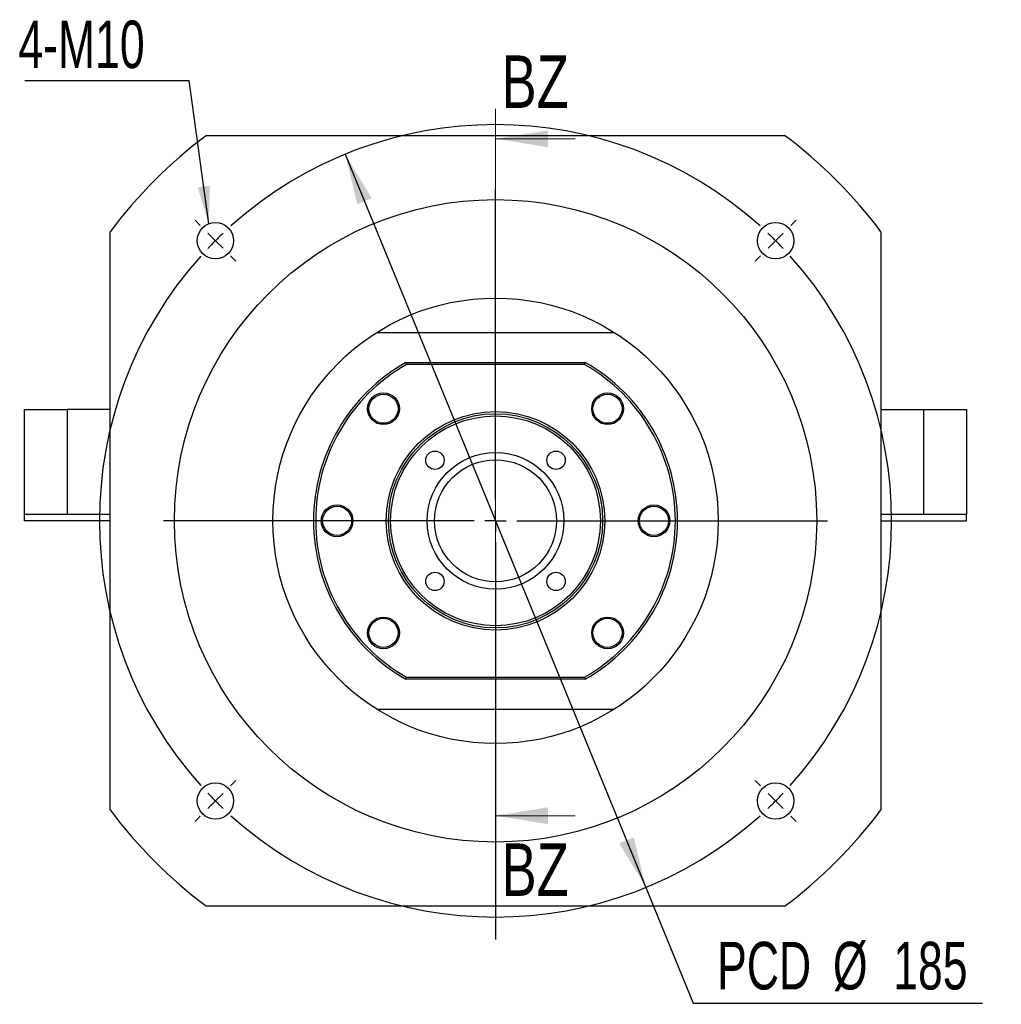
# Model space of a CAD drawing. Header units: millimetres. Extents: x 20 to 332, y 6 to 190.
# Tile 1 of 5: x 24 to 89, y 22 to 88. Entities that reach past the tile are written whole.
import ezdxf

# ---------------------------------------------------------------- set-up
doc = ezdxf.new("R2010")
doc.units = ezdxf.units.MM
doc.layers.add('圖層0', color=7, linetype='Continuous')
doc.styles.add('SLDTEXTSTYLE0', font='TXT', dxfattribs={"width": 0.7})
doc.styles.add('SLDTEXTSTYLE2', font='TXT', dxfattribs={"width": 0.75})
doc.dimstyles.new('SLDDIMSTYLE0', dxfattribs={"dimtxt": 3.389974, "dimasz": 2.5, "dimexe": 0, "dimexo": 0.0625, "dimgap": 0.847493, "dimtad": 0, "dimtih": 1, "dimtoh": 1, "dimlfac": 3.5, "dimrnd": 1e-09, "dimzin": 12, "dimdsep": 46, "dimtxsty": 'SLDTEXTSTYLE0', "dimsah": 1, "dimcen": 0, "dimadec": 0, "dimazin": 3, "dimtfac": 1, "dimtmove": 0, "dimatfit": 3, "dimfxl": 0, "dimfrac": 2, "dimtolj": 1, "dimtzin": 12, "dimarcsym": 0})
doc.dimstyles.new('SLDDIMSTYLE1', dxfattribs={"dimtxt": 0.18, "dimasz": 2.5, "dimexe": 0, "dimexo": 0.0625, "dimgap": 0, "dimtad": 0, "dimtih": 1, "dimtoh": 1, "dimdec": 0, "dimrnd": 1e-09, "dimzin": 0, "dimdsep": 46, "dimtxsty": 'Standard', "dimsah": 1, "dimcen": 0.09, "dimadec": 0, "dimazin": 0, "dimtfac": 2.5, "dimtdec": 0, "dimtofl": 0, "dimtmove": 0, "dimatfit": 3, "dimfxl": 0, "dimfrac": 2, "dimtolj": 1, "dimtzin": 0, "dimarcsym": 0})

# ---------------------------------------------------------------- blocks, each defined once
blk = doc.blocks.new('_D')
at = {"layer": '圖層0', "color": 7}
for p, q in [((45.247, 79.06), (65.302, 30.156)), ((65.302, 30.156), (68.47, 22.43)), ((68.47, 22.43), (87.773, 22.43))]:
    blk.add_line(p, q, dxfattribs=at)
for points in [[(45.247, 79.06), (46.05, 75.726), (47.016, 76.122)], [(65.302, 30.156), (64.498, 33.49), (63.533, 33.094)]]:
    blk.add_solid(points, dxfattribs=at)
at = {"layer": '圖層0', "color": 7, "char_height": 3.175, "attachment_point": 1, "style": 'SLDTEXTSTYLE0'}
for s, insert in [('PCD', (70.058, 26.522)), ('%%c', (77.789, 26.522)), ('185', (81.811, 26.522))]:
    blk.add_mtext(s, dxfattribs=dict(at, insert=insert))
blk = doc.blocks.new('SW_NOTE_0')
at = {"layer": '圖層0', "color": 0}
blk.add_line((-10.945, 0), (0, 0), dxfattribs=at)
at = {"layer": '圖層0', "color": 0, "insert": (-11.384, 3.993), "char_height": 3.175, "attachment_point": 1, "style": 'SLDTEXTSTYLE0'}
blk.add_mtext('4-M10', dxfattribs=at)
blk = doc.blocks.new('SW_CENTERMARKSYMBOL_0')
at = {"layer": '圖層0', "color": 0}
for p, q in [((0, 1.429), (0, 22.143)), ((0, 0), (0, 0.714)), ((-1.429, 0), (-22.143, 0)), ((0, 0), (-0.714, 0)), ((0, 0), (0, -0.714)), ((0, 0), (0.714, 0)), ((1.429, 0), (22.143, 0)), ((0, -1.429), (0, -27.921))]:
    blk.add_line(p, q, dxfattribs=at)
blk = doc.blocks.new('SW_CENTERMARKSYMBOL_1')
at = {"layer": '圖層0', "color": 0}
for p, q in [((-38.386, 1.01), (-38.739, 1.364)), ((1.01, 1.01), (1.364, 1.364)), ((-18.688, -17.259), (-18.688, 0.714)), ((-37.376, 0), (-37.881, 0.505)), ((-37.376, 0), (-36.871, -0.505)), ((0, 0), (-0.505, -0.505)), ((0, 0), (0.505, 0.505)), ((-36.365, -1.01), (-36.012, -1.364)), ((-1.01, -1.01), (-1.364, -1.364)), ((-18.688, -18.688), (-18.688, -17.974)), ((-20.116, -18.688), (-38.09, -18.688)), ((-18.688, -18.688), (-19.402, -18.688)), ((-18.688, -18.688), (-18.688, -19.402)), ((-18.688, -18.688), (-17.974, -18.688)), ((-17.259, -18.688), (0.714, -18.688)), ((-18.688, -20.116), (-18.688, -38.09)), ((-36.365, -36.365), (-36.012, -36.012)), ((-1.01, -36.365), (-1.364, -36.012)), ((-37.376, -37.376), (-37.881, -37.881)), ((-37.376, -37.376), (-36.871, -36.871)), ((0, -37.376), (-0.505, -36.871)), ((0, -37.376), (0.505, -37.881)), ((-38.386, -38.386), (-38.739, -38.739)), ((1.01, -38.386), (1.364, -38.739))]:
    blk.add_line(p, q, dxfattribs=at)
for start, end in [(48.09707, 131.90293), (135, 136.54853), (133.45147, 135), (45, 46.54853), (43.45147, 45), (138.09707, 221.90293), (318.09707, 41.90293), (223.45147, 225), (225, 226.54853), (313.45147, 315), (315, 316.54853), (228.09707, 311.90293)]:
    blk.add_arc((-18.688, -18.688), 26.429, start, end, dxfattribs=at)

msp = doc.modelspace()

# ---------------------------------------------------------------- linework, layer by layer
at = {"color": 7, "linetype": 'Continuous', "lineweight": 18}
for p, q in [((55.2743, 82.0928), (55.2743, 32.9377)), ((60.5943, 80.0928), (55.2743, 80.0928)), ((60.5943, 34.9377), (55.2743, 34.9377))]:
    msp.add_line(p, q, dxfattribs=at)
at = {"color": 7, "linetype": 'Continuous', "lineweight": 25}
for p, q in [((35.9885, 80.3222), (74.56, 80.3222)), ((29.56, 35.3222), (29.56, 73.8936)), ((80.9885, 73.8936), (80.9885, 35.3222)), ((47.3563, 67.1793), (63.1922, 67.1793)), ((49.2998, 65.1793), (49.3375, 65.0365)), ((49.2998, 65.1793), (61.2487, 65.1793)), ((61.211, 65.0365), (49.3375, 65.0365)), ((61.211, 65.0365), (61.2487, 65.1793)), ((23.8457, 55.0365), (23.8457, 62.0365)), ((23.8457, 62.0365), (26.7028, 62.0365)), ((26.7028, 62.0365), (26.7028, 55.0365)), ((29.56, 62.0365), (26.7028, 62.0365)), ((80.9885, 62.0365), (83.8457, 62.0365)), ((83.8457, 55.0365), (83.8457, 62.0365)), ((83.8457, 62.0365), (86.7028, 62.0365)), ((86.7028, 62.0365), (86.7028, 55.0365)), ((26.7028, 55.0365), (23.8457, 55.0365)), ((23.8457, 54.6079), (23.8457, 55.0365)), ((29.56, 54.6079), (23.8457, 54.6079)), ((29.56, 55.0365), (26.7028, 55.0365)), ((83.8457, 55.0365), (80.9885, 55.0365)), ((80.9885, 54.6079), (86.7028, 54.6079)), ((86.7028, 55.0365), (83.8457, 55.0365)), ((86.7028, 54.6079), (86.7028, 55.0365)), ((49.2998, 44.0365), (49.3375, 44.1793)), ((61.2487, 44.0365), (49.2998, 44.0365)), ((49.3375, 44.1793), (61.211, 44.1793)), ((61.211, 44.1793), (61.2487, 44.0365)), ((47.3563, 42.0365), (63.1922, 42.0365)), ((74.56, 28.8936), (35.9885, 28.8936))]:
    msp.add_line(p, q, dxfattribs=at)
for centre, radius in [((55.2743, 54.6079), 21.4286), ((36.5864, 73.2957), 1.2143), ((73.9621, 73.2957), 1.2143), ((55.2743, 54.6079), 14.8571), ((47.7991, 62.083), 1.0571), ((62.7494, 62.083), 1.0571), ((47.7991, 62.083), 0.9714), ((62.7494, 62.083), 0.9714), ((55.2743, 54.6079), 7.2857), ((55.2743, 54.6079), 7.1429), ((55.2743, 54.6079), 7), ((51.2336, 58.6485), 0.6143), ((55.2743, 54.6079), 4.5571), ((59.3149, 58.6485), 0.6143), ((55.2743, 54.6079), 4.0714), ((44.7028, 54.6079), 1.0571), ((44.7028, 54.6079), 0.9714), ((65.8457, 54.6079), 1.0571), ((65.8457, 54.6079), 0.9714), ((51.2336, 50.5673), 0.6143), ((59.3149, 50.5673), 0.6143), ((47.7991, 47.1328), 1.0571), ((47.7991, 47.1328), 0.9714), ((62.7494, 47.1328), 1.0571), ((62.7494, 47.1328), 0.9714), ((36.5864, 35.9201), 1.2143), ((73.9621, 35.9201), 1.2143)]:
    msp.add_circle(centre, radius, dxfattribs=at)
for radius, start, end in [(32.1429, 126.869898, 143.130102), (32.1429, 36.869898, 53.130102), (12.1429, 119.472932, 240.527068), (12, 119.651845, 240.348155), (12, 299.651845, 60.348155), (12.1429, 299.472932, 60.527068), (32.1429, 216.869898, 233.130102), (32.1429, 306.869898, 323.130102)]:
    msp.add_arc((55.2743, 54.6079), radius, start, end, dxfattribs=at)
at = {"color": 7, "linetype": 'Continuous', "lineweight": 18}
for points in [[(55.2743, 80.0928), (58.7743, 79.5328), (58.7743, 80.6528)], [(55.2743, 34.9377), (58.7743, 34.3777), (58.7743, 35.4977)]]:
    msp.add_solid(points, dxfattribs=at)

# ---------------------------------------------------------------- block references
at = {"layer": '圖層0', "color": 7}
for name, p in [('SW_NOTE_0', (34.822, 83.9878)), ('SW_CENTERMARKSYMBOL_1', (73.9621, 73.2957)), ('SW_CENTERMARKSYMBOL_0', (55.2743, 54.6079))]:
    msp.add_blockref(name, p, dxfattribs=at)

# ---------------------------------------------------------------- texts
at = {"color": 7, "linetype": 'Continuous', "char_height": 3.5, "attachment_point": 1, "style": 'SLDTEXTSTYLE2'}
for insert in [(55.6769, 85.6512), (55.6769, 33.0868)]:
    msp.add_mtext('BZ', dxfattribs=dict(at, insert=insert))

# ---------------------------------------------------------------- dimensions: what is measured, and where the dimension line sits
at = {"layer": '圖層0', "color": 7}
dim = msp.add_diameter_dim_2p(p1=(65.3017, 30.1555), p2=(45.2468, 79.0603), text='PCD<>', dimstyle='SLDDIMSTYLE0', dxfattribs=at)
dim.commit()
dim.dimension.update_dxf_attribs({"geometry": '_D', "text_midpoint": (78.9152, 24.9666), "dimtype": 163})

# ---------------------------------------------------------------- leaders
msp.add_leader([(36.1489, 74.4284), (34.822, 83.9878)], dimstyle='SLDDIMSTYLE1', dxfattribs=at)

doc.saveas('drawing.dxf')
